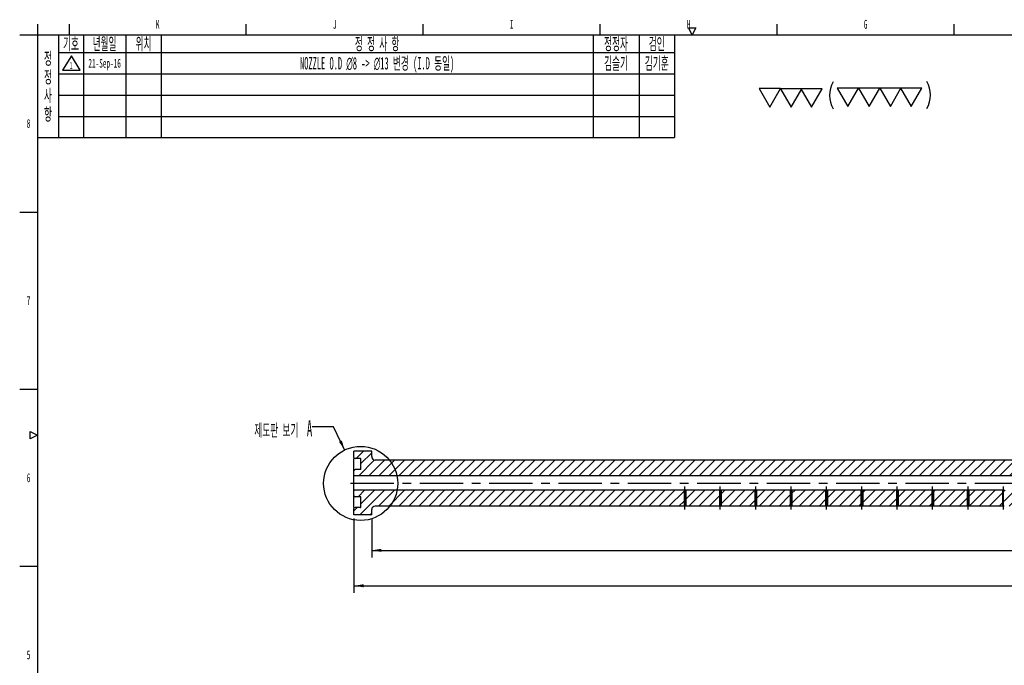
# Model space of a CAD drawing. Header units: millimetres. Extents: x 0 to 593, y 0 to 419.
# Tile 2 of 6: x 20 to 298, y 232 to 414. Entities that reach past the tile are written whole.
import ezdxf

# ---------------------------------------------------------------- set-up
doc = ezdxf.new("R2010")
doc.units = ezdxf.units.MM
doc.header["$LTSCALE"] = 32.67
doc.linetypes.add('CENTER', pattern=[0.6, 0.375, -0.075, 0.075, -0.075])
doc.layers.get('0').update_dxf_attribs({"linetype": 'CONTINUOUS'})
doc.layers.add('02___PRT_ALL_AXES', color=7, linetype='CONTINUOUS')
doc.styles.get("Standard").update_dxf_attribs({"font": 'txt', "width": 0.5})
doc.dimstyles.new('DIMSTYLE_12', dxfattribs={"dimtxt": 3.5, "dimasz": 2.76, "dimexe": 2, "dimexo": 1, "dimgap": 0.875, "dimtad": 1, "dimdec": 3, "dimdsep": 46, "dimtxsty": 'Standard', "dimblk": '_FILLED', "dimblk1": '_FILLED', "dimblk2": '_FILLED', "dimcen": 0.09, "dimadec": 3, "dimazin": 2, "dimtp": 0.8, "dimtm": 0.8, "dimtfac": 1, "dimtdec": 3, "dimtofl": 0, "dimtmove": 0, "dimatfit": 3, "dimldrblk": '_FILLED', "dimfxl": 0, "dimtolj": 1, "dimarcsym": 0})
doc.dimstyles.new('DIMSTYLE_4', dxfattribs={"dimtxt": 3.5, "dimasz": 2.76, "dimexe": 2, "dimexo": 1, "dimgap": 0.875, "dimtad": 1, "dimdec": 3, "dimdsep": 46, "dimtxsty": 'Standard', "dimblk": '_FILLED', "dimblk1": '_FILLED', "dimblk2": '_FILLED', "dimcen": 0.09, "dimadec": 3, "dimazin": 2, "dimtp": 0.5, "dimtm": 0.5, "dimtfac": 1, "dimtdec": 3, "dimtofl": 0, "dimtmove": 0, "dimatfit": 3, "dimldrblk": '_FILLED', "dimfxl": 0, "dimtolj": 1, "dimarcsym": 0})
doc.dimstyles.get("Standard").update_dxf_attribs({"dimtxt": 3.5, "dimasz": 2.76, "dimexe": 2, "dimexo": 1, "dimtad": 1, "dimdec": 3, "dimdsep": 46, "dimtxsty": 'Standard', "dimblk": '_FILLED', "dimblk1": '_FILLED', "dimblk2": '_FILLED', "dimcen": 0.09, "dimadec": 3, "dimazin": 2, "dimtol": 1, "dimtp": 0.05, "dimtm": 0.05, "dimtfac": 1, "dimtdec": 3, "dimtofl": 0, "dimtmove": 0, "dimatfit": 3, "dimldrblk": '_FILLED', "dimfxl": 0, "dimtolj": 1, "dimarcsym": 0})

# ---------------------------------------------------------------- blocks, each defined once
blk = doc.blocks.new('_FILLED')
at = {"color": 0, "linetype": 'ByBlock'}
blk.add_solid([(0, 0), (-1, 0.16), (-1, -0.16)], dxfattribs=at)
blk = doc.blocks.new('*D7')
at = {"color": 2, "linetype": 'Continuous'}
for p, q in [((514.45, 280.49), (514.45, 262.49)), ((119.45, 273.49), (119.45, 262.49)), ((119.45, 264.49), (316.95, 264.49)), ((514.45, 264.49), (316.95, 264.49))]:
    blk.add_line(p, q, dxfattribs=at)
at = {"color": 2, "linetype": 'Continuous', "xscale": 2.76, "yscale": 2.76, "zscale": 2.76, "rotation": 180}
blk.add_blockref('_FILLED', (119.45, 264.49), dxfattribs=at)
at = {"color": 2, "linetype": 'Continuous', "xscale": 2.76, "yscale": 2.76, "zscale": 2.76}
blk.add_blockref('_FILLED', (514.45, 264.49), dxfattribs=at)
at = {"color": 2, "linetype": 'Continuous', "insert": (316.95, 268.86), "char_height": 3.5, "width": 5.25, "attachment_point": 2, "line_spacing_factor": 0.9}
blk.add_mtext('395', dxfattribs=at)
blk = doc.blocks.new('*D23')
at = {"color": 2, "linetype": 'Continuous'}
for p, q in [((526.95, 275.99), (526.95, 252.49)), ((114.45, 273.49), (114.45, 252.49)), ((114.45, 254.49), (320.7, 254.49)), ((526.95, 254.49), (320.7, 254.49))]:
    blk.add_line(p, q, dxfattribs=at)
at = {"color": 2, "linetype": 'Continuous', "xscale": 2.76, "yscale": 2.76, "zscale": 2.76, "rotation": 180}
blk.add_blockref('_FILLED', (114.45, 254.49), dxfattribs=at)
at = {"color": 2, "linetype": 'Continuous', "xscale": 2.76, "yscale": 2.76, "zscale": 2.76}
blk.add_blockref('_FILLED', (526.95, 254.49), dxfattribs=at)
at = {"color": 2, "linetype": 'Continuous', "insert": (320.7, 258.86), "char_height": 3.5, "width": 8.75, "attachment_point": 2, "line_spacing_factor": 0.9}
blk.add_mtext('412.5', dxfattribs=at)
blk = doc.blocks.new('SN_FINISH_3-4_BL3', base_point=(252.64, 392.98))
at = {"color": 7, "linetype": 'Continuous'}
for p, q in [((228.95, 394.84), (231.95, 389.64)), ((234.95, 394.84), (228.95, 394.84)), ((231.95, 389.64), (234.95, 394.84)), ((234.97, 394.81), (237.97, 389.61)), ((240.97, 394.81), (234.97, 394.81)), ((237.97, 389.61), (240.97, 394.81)), ((240.75, 394.81), (243.75, 389.61)), ((246.75, 394.81), (240.75, 394.81)), ((243.75, 389.61), (246.75, 394.81)), ((251.01, 395), (254.01, 389.8)), ((257.01, 395), (251.01, 395)), ((254.01, 389.8), (257.01, 395)), ((257.01, 395), (260.01, 389.8)), ((263.01, 395), (257.01, 395)), ((260.01, 389.8), (263.01, 395)), ((263.01, 395), (266.01, 389.8)), ((269.01, 395), (263.01, 395)), ((266.01, 389.8), (269.01, 395)), ((268.89, 395), (271.89, 389.8)), ((274.89, 395), (268.89, 395)), ((271.89, 389.8), (274.89, 395))]:
    blk.add_line(p, q, dxfattribs=at)
for centre, start, end in [((256.53, 392.94), 150.3809, 209.6191), ((269.63, 393.02), 330.3809, 29.6191)]:
    blk.add_arc(centre, 7.71, start, end, dxfattribs=at)
blk = doc.blocks.new('REV_MARK_BL7', base_point=(34.61, 402.09))
at = {"color": 2, "linetype": 'Continuous'}
for p, q in [((34.61, 404.09), (32.11, 400.09)), ((37.11, 400.09), (34.61, 404.09)), ((32.11, 400.09), (37.11, 400.09))]:
    blk.add_line(p, q, dxfattribs=at)
at = {"color": 2, "linetype": 'Continuous', "width": 0.5}
blk.add_text('1', height=2, dxfattribs=at).set_placement((34.11, 400.38))

msp = doc.modelspace()

# ---------------------------------------------------------------- hatches: boundary and pattern name
at = {"linetype": 'Continuous'}
h = msp.add_hatch(dxfattribs=at)
h.set_pattern_fill('B', color=2, scale=2, angle=45, style=0, pattern_type=0)
h.set_pattern_definition([(45, (0, 0), (-1.4142136, 1.4142136), [])])
edge = h.paths.add_edge_path()
edge.add_line((114.4517, 274.4891), (114.4517, 276.2691))
edge.add_arc((114.7517, 276.2691), 0.3, 90, 180)
edge.add_line((116.3017, 276.5691), (114.7517, 276.5691))
edge.add_arc((116.3017, 276.6991), 0.13, 270, 360)
edge.add_line((116.4317, 276.6991), (116.4317, 279.5091))
edge.add_arc((116.3017, 279.5091), 0.13, 0, 90)
edge.add_line((116.3017, 279.6391), (114.7517, 279.6391))
edge.add_arc((114.7517, 279.9391), 0.3, 180, 270)
edge.add_line((114.4517, 279.9391), (114.4517, 281.4891))
edge.add_line((207.7017, 281.4891), (114.4517, 281.4891))
edge.add_line((207.7017, 281.4891), (207.7017, 276.9891))
edge.add_line((207.7017, 276.9891), (120.4517, 276.9891))
edge.add_arc((120.4517, 275.9891), 1, 90, 180)
edge.add_line((119.4517, 274.4891), (119.4517, 275.9891))
edge.add_line((119.4517, 274.4891), (114.4517, 274.4891))
edge = h.paths.add_edge_path()
edge.add_line((114.4517, 285.4891), (114.4517, 287.0391))
edge.add_arc((114.7517, 287.0391), 0.3, 90, 180)
edge.add_line((116.3017, 287.3391), (114.7517, 287.3391))
edge.add_arc((116.3017, 287.4691), 0.13, 270, 360)
edge.add_line((116.4317, 287.4691), (116.4317, 290.2791))
edge.add_arc((116.3017, 290.2791), 0.13, 0, 90)
edge.add_line((116.3017, 290.4091), (114.7517, 290.4091))
edge.add_arc((114.7517, 290.7091), 0.3, 180, 270)
edge.add_line((114.4517, 290.7091), (114.4517, 292.4891))
edge.add_line((119.4517, 292.4891), (114.4517, 292.4891))
edge.add_line((119.4517, 290.9891), (119.4517, 292.4891))
edge.add_arc((120.4517, 290.9891), 1, 180, 270)
edge.add_line((526.9517, 289.9891), (120.4517, 289.9891))
edge.add_line((526.9517, 284.7391), (526.9517, 289.9891))
edge.add_line((521.9517, 284.7391), (526.9517, 284.7391))
edge.add_line((521.2006, 283.4891), (521.9517, 284.7391))
edge.add_line((521.2006, 283.4891), (521.9517, 282.2391))
edge.add_line((521.9517, 282.2391), (526.9517, 282.2391))
edge.add_line((526.9517, 276.9891), (526.9517, 282.2391))
edge.add_line((526.9517, 276.9891), (468.2017, 276.9891))
edge.add_line((468.2017, 281.4891), (468.2017, 276.9891))
edge.add_line((514.4517, 281.4891), (468.2017, 281.4891))
edge.add_line((514.4517, 281.4891), (514.4517, 285.4891))
edge.add_line((514.4517, 285.4891), (114.4517, 285.4891))
edge = h.paths.add_edge_path()
edge.add_line((467.7017, 276.9891), (458.2017, 276.9891))
edge.add_line((458.2017, 281.4891), (458.2017, 276.9891))
edge.add_line((467.7017, 281.4891), (458.2017, 281.4891))
edge.add_line((467.7017, 281.4891), (467.7017, 276.9891))
edge = h.paths.add_edge_path()
edge.add_line((457.7017, 276.9891), (448.2017, 276.9891))
edge.add_line((448.2017, 281.4891), (448.2017, 276.9891))
edge.add_line((457.7017, 281.4891), (448.2017, 281.4891))
edge.add_line((457.7017, 281.4891), (457.7017, 276.9891))
edge = h.paths.add_edge_path()
edge.add_line((447.7017, 276.9891), (438.2017, 276.9891))
edge.add_line((438.2017, 281.4891), (438.2017, 276.9891))
edge.add_line((447.7017, 281.4891), (438.2017, 281.4891))
edge.add_line((447.7017, 281.4891), (447.7017, 276.9891))
edge = h.paths.add_edge_path()
edge.add_line((437.7017, 276.9891), (428.2017, 276.9891))
edge.add_line((428.2017, 281.4891), (428.2017, 276.9891))
edge.add_line((437.7017, 281.4891), (428.2017, 281.4891))
edge.add_line((437.7017, 281.4891), (437.7017, 276.9891))
edge = h.paths.add_edge_path()
edge.add_line((427.7017, 276.9891), (418.2017, 276.9891))
edge.add_line((418.2017, 281.4891), (418.2017, 276.9891))
edge.add_line((427.7017, 281.4891), (418.2017, 281.4891))
edge.add_line((427.7017, 281.4891), (427.7017, 276.9891))
edge = h.paths.add_edge_path()
edge.add_line((417.7017, 276.9891), (408.2017, 276.9891))
edge.add_line((408.2017, 281.4891), (408.2017, 276.9891))
edge.add_line((417.7017, 281.4891), (408.2017, 281.4891))
edge.add_line((417.7017, 281.4891), (417.7017, 276.9891))
edge = h.paths.add_edge_path()
edge.add_line((407.7017, 276.9891), (398.2017, 276.9891))
edge.add_line((398.2017, 281.4891), (398.2017, 276.9891))
edge.add_line((407.7017, 281.4891), (398.2017, 281.4891))
edge.add_line((407.7017, 281.4891), (407.7017, 276.9891))
edge = h.paths.add_edge_path()
edge.add_line((397.7017, 276.9891), (388.2017, 276.9891))
edge.add_line((388.2017, 281.4891), (388.2017, 276.9891))
edge.add_line((397.7017, 281.4891), (388.2017, 281.4891))
edge.add_line((397.7017, 281.4891), (397.7017, 276.9891))
edge = h.paths.add_edge_path()
edge.add_line((387.7017, 276.9891), (378.2017, 276.9891))
edge.add_line((378.2017, 281.4891), (378.2017, 276.9891))
edge.add_line((387.7017, 281.4891), (378.2017, 281.4891))
edge.add_line((387.7017, 281.4891), (387.7017, 276.9891))
edge = h.paths.add_edge_path()
edge.add_line((377.7017, 276.9891), (368.2017, 276.9891))
edge.add_line((368.2017, 281.4891), (368.2017, 276.9891))
edge.add_line((377.7017, 281.4891), (368.2017, 281.4891))
edge.add_line((377.7017, 281.4891), (377.7017, 276.9891))
edge = h.paths.add_edge_path()
edge.add_line((367.7017, 276.9891), (358.2017, 276.9891))
edge.add_line((358.2017, 281.4891), (358.2017, 276.9891))
edge.add_line((367.7017, 281.4891), (358.2017, 281.4891))
edge.add_line((367.7017, 281.4891), (367.7017, 276.9891))
edge = h.paths.add_edge_path()
edge.add_line((357.7017, 276.9891), (348.2017, 276.9891))
edge.add_line((348.2017, 281.4891), (348.2017, 276.9891))
edge.add_line((357.7017, 281.4891), (348.2017, 281.4891))
edge.add_line((357.7017, 281.4891), (357.7017, 276.9891))
edge = h.paths.add_edge_path()
edge.add_line((347.7017, 276.9891), (338.2017, 276.9891))
edge.add_line((338.2017, 281.4891), (338.2017, 276.9891))
edge.add_line((347.7017, 281.4891), (338.2017, 281.4891))
edge.add_line((347.7017, 281.4891), (347.7017, 276.9891))
edge = h.paths.add_edge_path()
edge.add_line((337.7017, 276.9891), (328.2017, 276.9891))
edge.add_line((328.2017, 281.4891), (328.2017, 276.9891))
edge.add_line((337.7017, 281.4891), (328.2017, 281.4891))
edge.add_line((337.7017, 281.4891), (337.7017, 276.9891))
edge = h.paths.add_edge_path()
edge.add_line((327.7017, 276.9891), (318.2017, 276.9891))
edge.add_line((318.2017, 281.4891), (318.2017, 276.9891))
edge.add_line((327.7017, 281.4891), (318.2017, 281.4891))
edge.add_line((327.7017, 281.4891), (327.7017, 276.9891))
edge = h.paths.add_edge_path()
edge.add_line((317.7017, 276.9891), (308.2017, 276.9891))
edge.add_line((308.2017, 281.4891), (308.2017, 276.9891))
edge.add_line((317.7017, 281.4891), (308.2017, 281.4891))
edge.add_line((317.7017, 281.4891), (317.7017, 276.9891))
edge = h.paths.add_edge_path()
edge.add_line((307.7017, 276.9891), (298.2017, 276.9891))
edge.add_line((298.2017, 281.4891), (298.2017, 276.9891))
edge.add_line((307.7017, 281.4891), (298.2017, 281.4891))
edge.add_line((307.7017, 281.4891), (307.7017, 276.9891))
edge = h.paths.add_edge_path()
edge.add_line((297.7017, 276.9891), (288.2017, 276.9891))
edge.add_line((288.2017, 281.4891), (288.2017, 276.9891))
edge.add_line((297.7017, 281.4891), (288.2017, 281.4891))
edge.add_line((297.7017, 281.4891), (297.7017, 276.9891))
edge = h.paths.add_edge_path()
edge.add_line((287.7017, 276.9891), (278.2017, 276.9891))
edge.add_line((278.2017, 281.4891), (278.2017, 276.9891))
edge.add_line((287.7017, 281.4891), (278.2017, 281.4891))
edge.add_line((287.7017, 281.4891), (287.7017, 276.9891))
edge = h.paths.add_edge_path()
edge.add_line((277.7017, 276.9891), (268.2017, 276.9891))
edge.add_line((268.2017, 281.4891), (268.2017, 276.9891))
edge.add_line((277.7017, 281.4891), (268.2017, 281.4891))
edge.add_line((277.7017, 281.4891), (277.7017, 276.9891))
edge = h.paths.add_edge_path()
edge.add_line((267.7017, 276.9891), (258.2017, 276.9891))
edge.add_line((258.2017, 281.4891), (258.2017, 276.9891))
edge.add_line((267.7017, 281.4891), (258.2017, 281.4891))
edge.add_line((267.7017, 281.4891), (267.7017, 276.9891))
edge = h.paths.add_edge_path()
edge.add_line((257.7017, 276.9891), (248.2017, 276.9891))
edge.add_line((248.2017, 281.4891), (248.2017, 276.9891))
edge.add_line((257.7017, 281.4891), (248.2017, 281.4891))
edge.add_line((257.7017, 281.4891), (257.7017, 276.9891))
edge = h.paths.add_edge_path()
edge.add_line((247.7017, 276.9891), (238.2017, 276.9891))
edge.add_line((238.2017, 281.4891), (238.2017, 276.9891))
edge.add_line((247.7017, 281.4891), (238.2017, 281.4891))
edge.add_line((247.7017, 281.4891), (247.7017, 276.9891))
edge = h.paths.add_edge_path()
edge.add_line((237.7017, 276.9891), (228.2017, 276.9891))
edge.add_line((228.2017, 281.4891), (228.2017, 276.9891))
edge.add_line((237.7017, 281.4891), (228.2017, 281.4891))
edge.add_line((237.7017, 281.4891), (237.7017, 276.9891))
edge = h.paths.add_edge_path()
edge.add_line((227.7017, 276.9891), (218.2017, 276.9891))
edge.add_line((218.2017, 281.4891), (218.2017, 276.9891))
edge.add_line((227.7017, 281.4891), (218.2017, 281.4891))
edge.add_line((227.7017, 281.4891), (227.7017, 276.9891))
edge = h.paths.add_edge_path()
edge.add_line((217.7017, 276.9891), (208.2017, 276.9891))
edge.add_line((208.2017, 281.4891), (208.2017, 276.9891))
edge.add_line((217.7017, 281.4891), (208.2017, 281.4891))
edge.add_line((217.7017, 281.4891), (217.7017, 276.9891))

# ---------------------------------------------------------------- linework, layer by layer
at = {"color": 2, "linetype": 'Continuous'}
for p, q in [((25, 413), (25, 410)), ((34, 413), (34, 410)), ((84, 410), (84, 413)), ((134, 410), (134, 413)), ((184, 410), (184, 413)), ((210, 410), (209, 412)), ((209, 412), (211, 412)), ((211, 412), (210, 410)), ((234, 410), (234, 413)), ((284, 410), (284, 413)), ((25, 410), (205, 410)), ((25, 410), (25, 381)), ((31, 410), (31, 381)), ((38, 410), (38, 381)), ((50, 410), (50, 381)), ((60, 410), (60, 381)), ((182, 410), (182, 381)), ((195, 410), (195, 381)), ((205, 410), (205, 381)), ((31, 405), (205, 405)), ((31, 399), (205, 399)), ((31, 393), (205, 393)), ((31, 387), (205, 387)), ((25, 381), (205, 381)), ((20, 360), (25, 360)), ((20, 310), (25, 310)), ((23, 296), (23, 298)), ((23, 298), (25, 297)), ((25, 297), (23, 296)), ((20, 260), (25, 260))]:
    msp.add_line(p, q, dxfattribs=at)
at = {"color": 7, "linetype": 'Continuous'}
for p, q in [((20, 410), (584, 410)), ((25, 410), (25, 10)), ((114.4517, 290.7091), (114.4517, 292.4891)), ((119.4517, 292.4891), (114.4517, 292.4891)), ((119.4517, 290.9891), (119.4517, 292.4891)), ((114.4517, 287.0887), (114.4517, 290.4624)), ((116.3017, 290.4091), (114.7517, 290.4091)), ((116.4317, 287.4691), (116.4317, 290.2791)), ((526.9517, 289.9891), (120.4517, 289.9891)), ((114.4517, 279.9391), (114.4517, 287.0391)), ((116.3017, 287.3391), (114.7517, 287.3391)), ((514.4517, 285.4891), (114.4517, 285.4891)), ((207.7017, 281.4891), (114.4517, 281.4891)), ((207.7017, 281.4891), (207.7017, 276.9891)), ((208.2017, 281.4891), (208.2017, 276.9891)), ((217.7017, 281.4891), (208.2017, 281.4891)), ((217.7017, 281.4891), (217.7017, 276.9891)), ((218.2017, 281.4891), (218.2017, 276.9891)), ((227.7017, 281.4891), (218.2017, 281.4891)), ((227.7017, 281.4891), (227.7017, 276.9891)), ((228.2017, 281.4891), (228.2017, 276.9891)), ((237.7017, 281.4891), (228.2017, 281.4891)), ((237.7017, 281.4891), (237.7017, 276.9891)), ((238.2017, 281.4891), (238.2017, 276.9891)), ((247.7017, 281.4891), (238.2017, 281.4891)), ((247.7017, 281.4891), (247.7017, 276.9891)), ((248.2017, 281.4891), (248.2017, 276.9891)), ((257.7017, 281.4891), (248.2017, 281.4891)), ((257.7017, 281.4891), (257.7017, 276.9891)), ((258.2017, 281.4891), (258.2017, 276.9891)), ((267.7017, 281.4891), (258.2017, 281.4891)), ((267.7017, 281.4891), (267.7017, 276.9891)), ((268.2017, 281.4891), (268.2017, 276.9891)), ((277.7017, 281.4891), (268.2017, 281.4891)), ((277.7017, 281.4891), (277.7017, 276.9891)), ((278.2017, 281.4891), (278.2017, 276.9891)), ((287.7017, 281.4891), (278.2017, 281.4891)), ((287.7017, 281.4891), (287.7017, 276.9891)), ((288.2017, 281.4891), (288.2017, 276.9891)), ((297.7017, 281.4891), (288.2017, 281.4891)), ((297.7017, 281.4891), (297.7017, 276.9891)), ((114.4517, 276.5691), (114.4517, 279.8897)), ((116.3017, 279.6391), (114.7517, 279.6391)), ((116.4317, 276.6991), (116.4317, 279.5091)), ((114.4517, 274.4891), (114.4517, 276.2691)), ((116.3017, 276.5691), (114.7517, 276.5691)), ((119.4517, 274.4891), (119.4517, 275.9891)), ((207.7017, 276.9891), (120.4517, 276.9891)), ((217.7017, 276.9891), (208.2017, 276.9891)), ((227.7017, 276.9891), (218.2017, 276.9891)), ((237.7017, 276.9891), (228.2017, 276.9891)), ((247.7017, 276.9891), (238.2017, 276.9891)), ((257.7017, 276.9891), (248.2017, 276.9891)), ((267.7017, 276.9891), (258.2017, 276.9891)), ((277.7017, 276.9891), (268.2017, 276.9891)), ((287.7017, 276.9891), (278.2017, 276.9891)), ((297.7017, 276.9891), (288.2017, 276.9891)), ((119.4517, 274.4891), (114.4517, 274.4891))]:
    msp.add_line(p, q, dxfattribs=at)
at = {"color": 2, "linetype": 'Continuous'}
msp.add_circle((116.3438, 283.393), 10.4588, dxfattribs=at)
at = {"color": 7, "linetype": 'Continuous'}
for centre, radius, start, end in [((114.7517, 290.7091), 0.3, 180, 270), ((116.3017, 290.2791), 0.13, 0, 90), ((120.4517, 290.9891), 1, 180, 270), ((114.7517, 287.0391), 0.3, 90, 180), ((116.3017, 287.4691), 0.13, 270, 360), ((207.952, 279.4989), 2.0059, 82.852807, 97.17023), ((217.952, 279.4989), 2.0059, 82.852807, 97.17023), ((227.952, 279.4989), 2.0059, 82.852807, 97.17023), ((237.952, 279.4989), 2.0059, 82.852807, 97.17023), ((247.952, 279.4989), 2.0059, 82.852807, 97.17023), ((257.952, 279.4989), 2.0059, 82.852807, 97.17023), ((267.952, 279.4989), 2.0059, 82.852807, 97.17023), ((277.952, 279.4989), 2.0059, 82.852807, 97.17023), ((287.952, 279.4989), 2.0059, 82.852807, 97.17023), ((297.952, 279.4989), 2.0059, 82.852807, 97.17023), ((114.7517, 279.9391), 0.3, 180, 270), ((116.3017, 279.5091), 0.13, 0, 90), ((114.7517, 276.2691), 0.3, 90, 180), ((116.3017, 276.6991), 0.13, 270, 360), ((120.4517, 275.9891), 1, 90, 180), ((207.9512, 270.5079), 6.4859, 91.113528, 92.205094), ((207.9524, 270.4224), 6.5715, 90.006372, 91.109265), ((207.9529, 270.5605), 6.4334, 87.784359, 90.011413), ((217.9512, 270.5079), 6.4859, 91.113528, 92.205094), ((217.9524, 270.4224), 6.5715, 90.006372, 91.109265), ((217.9529, 270.5605), 6.4334, 87.784359, 90.011413), ((227.9512, 270.5079), 6.4859, 91.113528, 92.205094), ((227.9524, 270.4224), 6.5715, 90.006372, 91.109265), ((227.9529, 270.5605), 6.4334, 87.784359, 90.011413), ((237.9512, 270.5079), 6.4859, 91.113528, 92.205094), ((237.9524, 270.4224), 6.5715, 90.006372, 91.109265), ((237.9529, 270.5605), 6.4334, 87.784359, 90.011413), ((247.9512, 270.5079), 6.4859, 91.113528, 92.205094), ((247.9524, 270.4224), 6.5715, 90.006372, 91.109265), ((247.9529, 270.5605), 6.4334, 87.784359, 90.011413), ((257.9512, 270.5079), 6.4859, 91.113528, 92.205094), ((257.9524, 270.4224), 6.5715, 90.006372, 91.109265), ((257.9529, 270.5605), 6.4334, 87.784359, 90.011413), ((267.9512, 270.5079), 6.4859, 91.113528, 92.205094), ((267.9524, 270.4224), 6.5715, 90.006372, 91.109265), ((267.9529, 270.5605), 6.4334, 87.784359, 90.011413), ((277.9512, 270.5079), 6.4859, 91.113528, 92.205094), ((277.9524, 270.4224), 6.5715, 90.006372, 91.109265), ((277.9529, 270.5605), 6.4334, 87.784359, 90.011413), ((287.9512, 270.5079), 6.4859, 91.113528, 92.205094), ((287.9524, 270.4224), 6.5715, 90.006372, 91.109265), ((287.9529, 270.5605), 6.4334, 87.784359, 90.011413), ((297.9512, 270.5079), 6.4859, 91.113528, 92.205094), ((297.9524, 270.4224), 6.5715, 90.006372, 91.109265), ((297.9529, 270.5605), 6.4334, 87.784359, 90.011413)]:
    msp.add_arc(centre, radius, start, end, dxfattribs=at)
at = {"layer": '02___PRT_ALL_AXES', "color": 7, "linetype": 'CENTER'}
for p, q in [((113.4517, 283.4891), (527.9517, 283.4891)), ((207.9517, 275.9891), (207.9517, 282.5048)), ((217.9517, 275.9891), (217.9517, 282.5048)), ((227.9517, 275.9891), (227.9517, 282.5048)), ((237.9517, 275.9891), (237.9517, 282.5048)), ((247.9517, 275.9891), (247.9517, 282.5048)), ((257.9517, 275.9891), (257.9517, 282.5048)), ((267.9517, 275.9891), (267.9517, 282.5048)), ((277.9517, 275.9891), (277.9517, 282.5048)), ((287.9517, 275.9891), (287.9517, 282.5048)), ((297.9517, 275.9891), (297.9517, 282.5048))]:
    msp.add_line(p, q, dxfattribs=at)

# ---------------------------------------------------------------- block references
at = {"color": 2, "linetype": 'Continuous'}
for name, p in [('REV_MARK_BL7', (34.6064, 402.0928)), ('SN_FINISH_3-4_BL3', (252.6395, 392.9822))]:
    msp.add_blockref(name, p, dxfattribs=at)

# ---------------------------------------------------------------- texts
at = {"color": 2, "linetype": 'Continuous', "line_spacing_factor": 0.9}
for s, insert, char_height, width, attachment_point in [('K', (59, 414.25), 2.5, 1.25, 2), ('J', (109, 414.25), 2.5, 1.25, 2), ('I', (159, 414.25), 2.5, 1.25, 2), ('H', (209, 414.25), 2.5, 1.25, 2), ('G', (259, 414.25), 2.5, 1.25, 2), ('기호', (34.5, 409.25), 3.5, 4.083333, 2), ('년월일', (44, 409.25), 3.5, 6.125, 2), ('위치', (55, 409.25), 3.5, 4.083333, 2), ('정 정 사 항', (121, 409.25), 3.5, 13.416667, 2), ('정정자', (188.5, 409.25), 3.5, 6.125, 2), ('검인', (200, 409.25), 3.5, 4.083333, 2), ('정\\P정\\P사\\P항', (28, 405.125), 3.5, 2.041667, 2), ('NOZZLE O.D \\fgdt;{\\fgdt;n}\\ftxt;8 -> \\fgdt;{\\fgdt;n}\\ftxt;13 변경 (I.D 동일)', (121, 403.75), 3.5, 63, 2), ('김슬기', (188.5, 403.75), 3.5, 6.125, 2), ('김기훈', (200, 403.75), 3.5, 6.125, 2), ('21-Sep-16', (44, 403.25), 2.5, 11.25, 2), ('8', (22.5, 386.25), 2.5, 1.25, 2), ('7', (22.5, 336.25), 2.5, 1.25, 2), ('제도판 보기  \\H4.5;A', (102.6625, 301.1553), 3.5, 17.708333, 3), ('6', (22.5, 286.25), 2.5, 1.25, 2), ('5', (22.5, 236.25), 2.5, 1.25, 2)]:
    msp.add_mtext(s, dxfattribs=dict(at, insert=insert, char_height=char_height, width=width, attachment_point=attachment_point))

# ---------------------------------------------------------------- dimensions: what is measured, and where the dimension line sits
at = {"color": 2, "linetype": 'Continuous'}
dim = msp.add_linear_dim(base=(514.4517, 264.4891), p1=(119.4517, 274.4891), p2=(514.4517, 281.4891), dimstyle='DIMSTYLE_4', dxfattribs=at)
dim.commit()
dim.dimension.update_dxf_attribs({"geometry": '*D7', "text_midpoint": (317.0064, 264.4891), "dimtype": 160})
dim = msp.add_linear_dim(base=(114.4517, 254.4891), p1=(526.9517, 276.9891), p2=(114.4517, 274.4891), angle=180, dimstyle='DIMSTYLE_12', dxfattribs=at)
dim.commit()
dim.dimension.update_dxf_attribs({"geometry": '*D23', "text_midpoint": (320.7564, 254.4891), "dimtype": 160})

# ---------------------------------------------------------------- leaders
msp.add_leader([(111.8202, 292.823), (108.6625, 299.4053), (102.6625, 299.4053)], dimstyle='Standard', override={"dimtad": 0}, dxfattribs=at)

doc.saveas('drawing.dxf')
